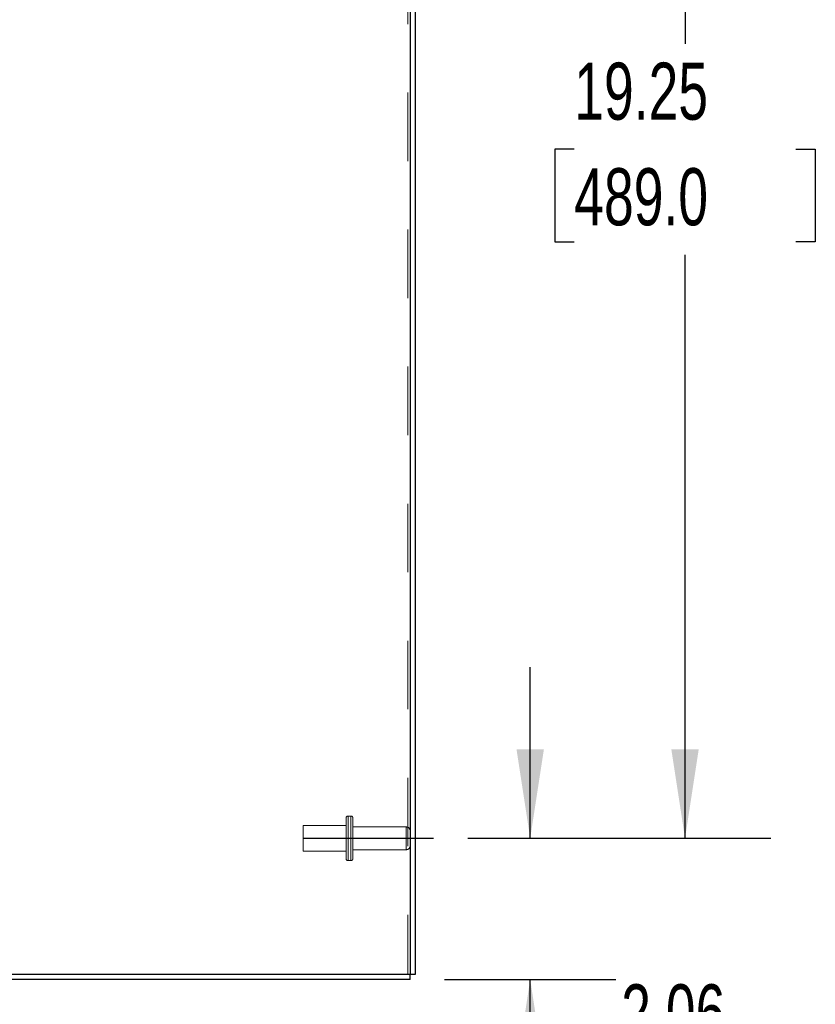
# Model space of a CAD drawing. Header units: inches. Extents: x 0.2 to 10.8, y 0.2 to 8.2.
# Tile 70 of 84: x 6.6 to 7.7, y 3 to 4.4. Entities that reach past the tile are written whole.
import ezdxf

# ---------------------------------------------------------------- set-up
doc = ezdxf.new("R2010")
doc.units = ezdxf.units.IN
doc.header["$MEASUREMENT"] = 0
doc.linetypes.add('CENTERX2', pattern=[0.8, 0.5, -0.1, 0.1, -0.1])
doc.linetypes.add('HIDDEN', pattern=[0.075, 0.05, -0.025])
doc.layers.add('CENTER', color=40, linetype='CENTERX2')
doc.layers.add('DIMENSIONS', color=140, linetype='Continuous')
doc.styles.add('SLDTEXTSTYLE0', font='TXT', dxfattribs={"width": 0.7})
doc.dimstyles.new('SLDDIMSTYLE0', dxfattribs={"dimtxt": 0.084961, "dimasz": 0.13, "dimexe": 0, "dimexo": 0.0625, "dimgap": 0.02124, "dimtad": 0, "dimtih": 1, "dimtoh": 1, "dimlfac": 10, "dimrnd": 1e-09, "dimzin": 12, "dimdsep": 46, "dimtxsty": 'SLDTEXTSTYLE0', "dimsah": 1, "dimcen": 0.09, "dimadec": 0, "dimazin": 3, "dimtfac": 1, "dimtofl": 0, "dimtmove": 0, "dimatfit": 3, "dimfxl": 0, "dimfrac": 2, "dimtolj": 1, "dimtzin": 12, "dimarcsym": 0})
doc.dimstyles.new('SLDDIMSTYLE1', dxfattribs={"dimtxt": 0.084961, "dimasz": 0.13, "dimexe": 0, "dimexo": 0.0625, "dimgap": 0.02124, "dimtad": 0, "dimtih": 1, "dimtoh": 1, "dimlfac": 10, "dimrnd": 1e-09, "dimzin": 12, "dimdsep": 46, "dimtxsty": 'SLDTEXTSTYLE0', "dimsah": 1, "dimcen": 0.09, "dimadec": 0, "dimazin": 3, "dimtfac": 1, "dimtmove": 0, "dimatfit": 0, "dimfxl": 0, "dimfrac": 2, "dimtolj": 1, "dimtzin": 12, "dimarcsym": 0})

# ---------------------------------------------------------------- blocks, each defined once
blk = doc.blocks.new('_D_14')
at = {"layer": 'DIMENSIONS'}
for p, q in [((7.3314, 3.1951), (7.3314, 3.4451)), ((7.2403, 3.1951), (7.4564, 3.1951)), ((7.2064, 2.989), (7.4564, 2.989)), ((7.3314, 2.776), (7.3314, 2.989)), ((7.4642, 2.8555), (7.4357, 2.8555)), ((7.4357, 2.8555), (7.4357, 2.7205)), ((7.7167, 2.8555), (7.7452, 2.8555)), ((7.7452, 2.8555), (7.7452, 2.7205)), ((7.3501, 2.776), (7.3314, 2.776)), ((7.4357, 2.7205), (7.4642, 2.7205)), ((7.7452, 2.7205), (7.7167, 2.7205))]:
    blk.add_line(p, q, dxfattribs=at)
for points in [[(7.3314, 3.1951), (7.3514, 3.3251), (7.3114, 3.3251)], [(7.3314, 2.989), (7.3114, 2.859), (7.3514, 2.859)]]:
    blk.add_solid(points, dxfattribs=at)
at = {"layer": 'DIMENSIONS', "char_height": 0.08333, "attachment_point": 1, "style": 'SLDTEXTSTYLE0'}
for s, insert in [('2.06', (7.4642, 2.982)), ('52.3', (7.4642, 2.8279)), ('TYP.', (7.4683, 2.6739))]:
    blk.add_mtext(s, dxfattribs=dict(at, insert=insert))
blk = doc.blocks.new('_D_15')
at = {"layer": 'DIMENSIONS'}
for p, q in [((7.2403, 5.1201), (7.6823, 5.1201)), ((7.5573, 5.1201), (7.5573, 4.3548)), ((7.3957, 4.2007), (7.3672, 4.2007)), ((7.3672, 4.2007), (7.3672, 4.0657)), ((7.7189, 4.2007), (7.7474, 4.2007)), ((7.7474, 4.2007), (7.7474, 4.0657)), ((7.3672, 4.0657), (7.3957, 4.0657)), ((7.7474, 4.0657), (7.7189, 4.0657)), ((7.5573, 3.1951), (7.5573, 4.0467)), ((7.2403, 3.1951), (7.6823, 3.1951))]:
    blk.add_line(p, q, dxfattribs=at)
for points in [[(7.5573, 5.1201), (7.5373, 4.9901), (7.5773, 4.9901)], [(7.5573, 3.1951), (7.5773, 3.3251), (7.5373, 3.3251)]]:
    blk.add_solid(points, dxfattribs=at)
at = {"layer": 'DIMENSIONS', "char_height": 0.08333, "attachment_point": 1, "style": 'SLDTEXTSTYLE0'}
for s, insert in [('19.25', (7.3957, 4.3272)), ('489.0', (7.3957, 4.1731))]:
    blk.add_mtext(s, dxfattribs=dict(at, insert=insert))

msp = doc.modelspace()

# ---------------------------------------------------------------- linework, layer by layer
at = {"color": 7, "linetype": 'HIDDEN', "lineweight": 18}
for p, q in [((7.152802, 5.683466), (7.152802, 2.996171)), ((7.152802, 5.683466), (7.152802, 2.996171)), ((7.062702, 3.224571), (7.062702, 3.195071)), ((7.069702, 3.227571), (7.065702, 3.227571)), ((7.065702, 3.227393), (7.065702, 3.162749)), ((7.065702, 3.227393), (7.065702, 3.162749)), ((7.069702, 3.227393), (7.069702, 3.162749)), ((7.069702, 3.227393), (7.069702, 3.162749)), ((7.072702, 3.224571), (7.072702, 3.195071)), ((7.000202, 3.213821), (7.000202, 3.195071)), ((7.062702, 3.213821), (7.000202, 3.213821)), ((7.150402, 3.211671), (7.072702, 3.211671)), ((7.150402, 3.211624), (7.150402, 3.178517)), ((7.150402, 3.211624), (7.150402, 3.178517)), ((7.000202, 3.195071), (7.000202, 3.176321)), ((7.062702, 3.195071), (7.062702, 3.165571)), ((7.072702, 3.195071), (7.072702, 3.165571)), ((7.000202, 3.176321), (7.062702, 3.176321)), ((7.072702, 3.178471), (7.150402, 3.178471)), ((7.065702, 3.162571), (7.069702, 3.162571))]:
    msp.add_line(p, q, dxfattribs=at)
at = {"color": 7, "linetype": 'Continuous', "lineweight": 25}
for p, q in [((7.156402, 5.685144), (7.156402, 2.996171)), ((7.163602, 5.686288), (7.163602, 2.996171)), ((7.156402, 2.996171), (6.397293, 2.996171)), ((7.156402, 2.988971), (7.156402, 2.996171)), ((7.163602, 2.996171), (7.156402, 2.996171)), ((7.156402, 2.988971), (6.397289, 2.988971))]:
    msp.add_line(p, q, dxfattribs=at)
at = {"color": 7, "linetype": 'HIDDEN', "lineweight": 18}
for centre, radius, start, end in [((7.065702, 3.224571), 0.003, 90, 180), ((7.069702, 3.224571), 0.003, 0, 90), ((7.150402, 3.205671), 0.006, 0, 90), ((7.150402, 3.184471), 0.006, 270, 0), ((7.065702, 3.165571), 0.003, 180, 270), ((7.069702, 3.165571), 0.003, 270, 0)]:
    msp.add_arc(centre, radius, start, end, dxfattribs=at)
at = {"layer": 'CENTER'}
msp.add_line((7.000202, 3.195071), (7.190286, 3.195071), dxfattribs=at)

# ---------------------------------------------------------------- dimensions: what is measured, and where the dimension line sits
at = {"layer": 'DIMENSIONS'}
dim = msp.add_linear_dim(base=(7.557303, 5.120071), p1=(7.190286, 3.195071), p2=(7.190286, 5.120071), angle=90, dimstyle='SLDDIMSTYLE0', dxfattribs=at)
dim.commit()
dim.dimension.update_dxf_attribs({"geometry": '_D_15', "text_midpoint": (7.557303, 4.200732), "dimtype": 160})
dim = msp.add_linear_dim(base=(7.331411, 2.988971), p1=(7.190286, 3.195071), p2=(7.156402, 2.988971), angle=90, text='<>\\PTYP.', dimstyle='SLDDIMSTYLE1', dxfattribs=at)
dim.commit()
dim.dimension.update_dxf_attribs({"geometry": '_D_14', "text_midpoint": (7.331411, 2.776042), "dimtype": 160})

doc.saveas('drawing.dxf')
